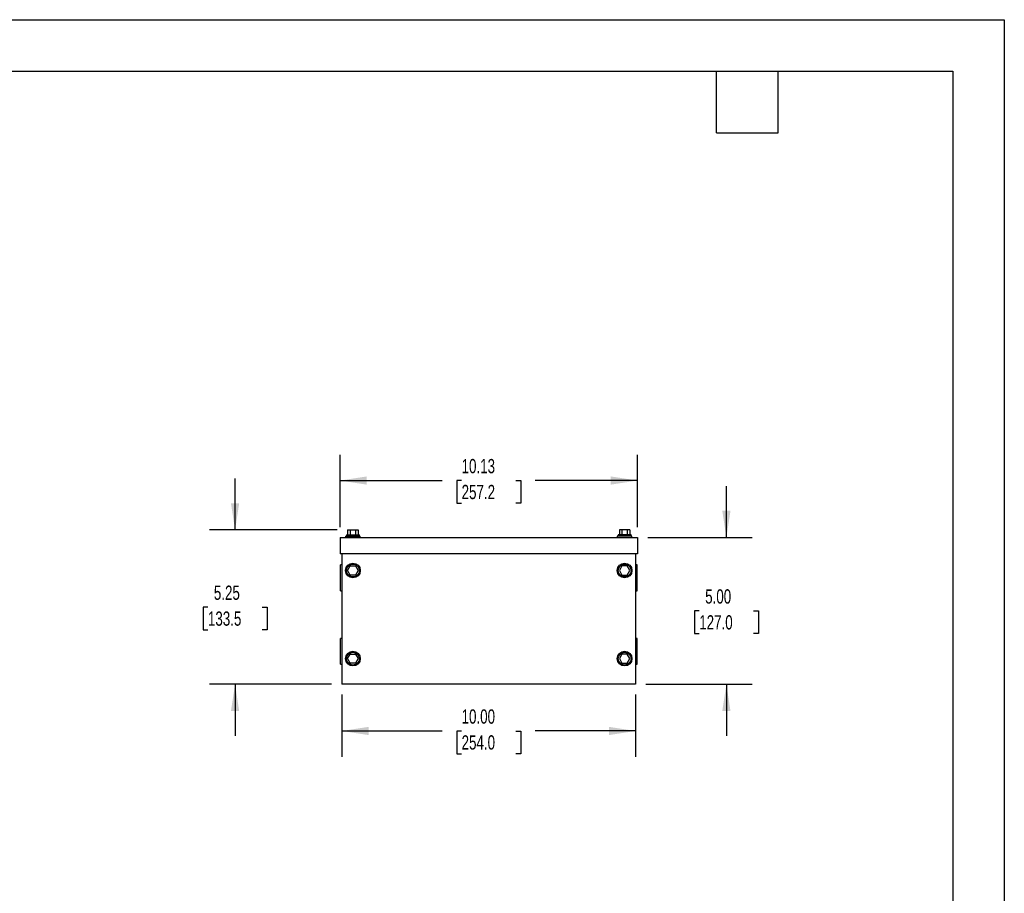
# Model space of a CAD drawing. Header units: inches. Extents: x 0 to 77, y 0 to 59.5.
# Tile 10 of 10: x 43.5 to 77, y 29.8 to 59.5. Entities that reach past the tile are written whole.
import ezdxf

# ---------------------------------------------------------------- set-up
doc = ezdxf.new("R2010")
doc.units = ezdxf.units.IN
doc.header["$LTSCALE"] = 7
doc.header["$MEASUREMENT"] = 0
doc.layers.add('DIMENSIONS', color=140, linetype='Continuous', lineweight=25)
doc.layers.add('TEXT', color=140, linetype='Continuous', lineweight=25)
doc.styles.add('SLDTEXTSTYLE0', font='TXT', dxfattribs={"width": 0.7})
doc.dimstyles.new('SLDDIMSTYLE0', dxfattribs={"dimtxt": 0.486111, "dimasz": 0.91, "dimexe": 0, "dimexo": 0.0625, "dimgap": 0.121528, "dimtad": 0, "dimtih": 1, "dimtoh": 1, "dimrnd": 1e-09, "dimzin": 4, "dimdsep": 46, "dimtxsty": 'SLDTEXTSTYLE0', "dimsah": 1, "dimcen": 0.09, "dimadec": 0, "dimazin": 1, "dimtfac": 1, "dimtofl": 0, "dimtmove": 0, "dimatfit": 3, "dimfxl": 0, "dimfrac": 2, "dimtolj": 1, "dimtzin": 12, "dimarcsym": 0})
doc.dimstyles.new('SLDDIMSTYLE1', dxfattribs={"dimtxt": 0.486111, "dimasz": 0.91, "dimexe": 0, "dimexo": 0.0625, "dimgap": 0.121528, "dimtad": 0, "dimtih": 1, "dimtoh": 1, "dimrnd": 1e-09, "dimzin": 4, "dimdsep": 46, "dimtxsty": 'SLDTEXTSTYLE0', "dimsah": 1, "dimcen": 0.09, "dimadec": 0, "dimazin": 1, "dimtfac": 1, "dimtmove": 0, "dimatfit": 0, "dimfxl": 0, "dimfrac": 2, "dimtolj": 1, "dimtzin": 12, "dimarcsym": 0})
doc.dimstyles.new('SLDDIMSTYLE2', dxfattribs={"dimtxt": 0.486111, "dimasz": 0.91, "dimexe": 0, "dimexo": 0.0625, "dimgap": 0.121528, "dimtad": 0, "dimtih": 1, "dimtoh": 1, "dimrnd": 1e-09, "dimzin": 12, "dimdsep": 46, "dimtxsty": 'SLDTEXTSTYLE0', "dimsah": 1, "dimcen": 0.09, "dimadec": 0, "dimazin": 3, "dimtfac": 1, "dimtmove": 0, "dimatfit": 0, "dimfxl": 0, "dimfrac": 2, "dimtolj": 1, "dimtzin": 12, "dimarcsym": 0})
doc.dimstyles.new('SLDDIMSTYLE4', dxfattribs={"dimtxt": 0.486111, "dimasz": 0.91, "dimexe": 0, "dimexo": 0.0625, "dimgap": 0.121528, "dimtad": 0, "dimtih": 1, "dimtoh": 1, "dimrnd": 1e-09, "dimzin": 12, "dimdsep": 46, "dimtxsty": 'SLDTEXTSTYLE0', "dimsah": 1, "dimcen": 0.09, "dimadec": 0, "dimazin": 3, "dimtfac": 1, "dimtofl": 0, "dimtmove": 0, "dimatfit": 3, "dimfxl": 0, "dimfrac": 2, "dimtolj": 1, "dimtzin": 12, "dimarcsym": 0})

# ---------------------------------------------------------------- blocks, each defined once
blk = doc.blocks.new('_D_6')
at = {"layer": 'DIMENSIONS'}
for p, q in [((54.452, 36.518), (54.452, 34.404)), ((64.452, 36.518), (64.452, 34.404)), ((54.452, 35.279), (57.869, 35.279)), ((58.527, 35.278), (58.364, 35.278)), ((58.364, 35.278), (58.364, 34.505)), ((60.377, 35.278), (60.54, 35.278)), ((60.54, 35.278), (60.54, 34.505)), ((64.452, 35.279), (61.036, 35.279)), ((58.364, 34.505), (58.527, 34.505)), ((60.54, 34.505), (60.377, 34.505))]:
    blk.add_line(p, q, dxfattribs=at)
for points in [[(54.452, 35.279), (55.362, 35.139), (55.362, 35.419)], [(64.452, 35.279), (63.542, 35.419), (63.542, 35.139)]]:
    blk.add_solid(points, dxfattribs=at)
at = {"layer": 'DIMENSIONS', "char_height": 0.4861, "attachment_point": 1, "style": 'SLDTEXTSTYLE0'}
for s, insert in [('10.00', (58.527, 36.014)), ('254.0', (58.527, 35.132))]:
    blk.add_mtext(s, dxfattribs=dict(at, insert=insert))
blk = doc.blocks.new('_D_7')
at = {"layer": 'DIMENSIONS'}
for p, q in [((50.816, 42.123), (50.816, 43.873)), ((54.297, 42.123), (49.941, 42.123)), ((49.892, 39.494), (49.728, 39.494)), ((49.728, 39.494), (49.728, 38.721)), ((51.741, 39.494), (51.904, 39.494)), ((51.904, 39.494), (51.904, 38.721)), ((49.728, 38.721), (49.892, 38.721)), ((51.904, 38.721), (51.741, 38.721)), ((54.102, 36.868), (49.941, 36.868)), ((50.816, 36.868), (50.816, 35.118))]:
    blk.add_line(p, q, dxfattribs=at)
for points in [[(50.816, 42.123), (50.956, 43.033), (50.676, 43.033)], [(50.816, 36.868), (50.676, 35.958), (50.956, 35.958)]]:
    blk.add_solid(points, dxfattribs=at)
at = {"layer": 'DIMENSIONS', "char_height": 0.4861, "attachment_point": 1, "style": 'SLDTEXTSTYLE0'}
for s, insert in [('5.25', (50.094, 40.23)), ('133.5', (49.892, 39.348))]:
    blk.add_mtext(s, dxfattribs=dict(at, insert=insert))
blk = doc.blocks.new('_D_8')
at = {"layer": 'DIMENSIONS'}
for p, q in [((54.39, 42.218), (54.39, 44.682)), ((64.515, 42.218), (64.515, 44.682)), ((54.39, 43.807), (57.869, 43.807)), ((58.527, 43.806), (58.364, 43.806)), ((58.364, 43.806), (58.364, 43.033)), ((60.377, 43.806), (60.54, 43.806)), ((60.54, 43.806), (60.54, 43.033)), ((64.515, 43.807), (61.036, 43.807)), ((58.364, 43.033), (58.527, 43.033)), ((60.54, 43.033), (60.377, 43.033))]:
    blk.add_line(p, q, dxfattribs=at)
for points in [[(54.39, 43.807), (55.3, 43.667), (55.3, 43.947)], [(64.515, 43.807), (63.605, 43.947), (63.605, 43.667)]]:
    blk.add_solid(points, dxfattribs=at)
at = {"layer": 'DIMENSIONS', "char_height": 0.4861, "attachment_point": 1, "style": 'SLDTEXTSTYLE0'}
for s, insert in [('10.13', (58.527, 44.542)), ('257.2', (58.527, 43.66))]:
    blk.add_mtext(s, dxfattribs=dict(at, insert=insert))
blk = doc.blocks.new('_D_9')
at = {"layer": 'DIMENSIONS'}
for p, q in [((67.54, 41.868), (67.54, 43.618)), ((64.865, 41.868), (68.415, 41.868)), ((66.616, 39.367), (66.452, 39.367)), ((66.452, 39.367), (66.452, 38.594)), ((68.465, 39.367), (68.628, 39.367)), ((68.628, 39.367), (68.628, 38.594)), ((66.452, 38.594), (66.616, 38.594)), ((68.628, 38.594), (68.465, 38.594)), ((64.802, 36.868), (68.415, 36.868)), ((67.54, 36.868), (67.54, 35.118))]:
    blk.add_line(p, q, dxfattribs=at)
for points in [[(67.54, 41.868), (67.68, 42.778), (67.4, 42.778)], [(67.54, 36.868), (67.4, 35.958), (67.68, 35.958)]]:
    blk.add_solid(points, dxfattribs=at)
at = {"layer": 'DIMENSIONS', "char_height": 0.4861, "attachment_point": 1, "style": 'SLDTEXTSTYLE0'}
for s, insert in [('5.00', (66.818, 40.103)), ('127.0', (66.616, 39.221))]:
    blk.add_mtext(s, dxfattribs=dict(at, insert=insert))

msp = doc.modelspace()

# ---------------------------------------------------------------- linework, layer by layer
at = {"color": 7, "linetype": 'Continuous'}
for p, q in [((0.001, 59.501), (77.001, 59.501)), ((77.001, 59.501), (77.001, 0.001))]:
    msp.add_line(p, q, dxfattribs=at)
for p, q in [((54.577, 41.918), (54.577, 41.868)), ((54.577, 41.918), (55.077, 41.918)), ((54.608, 41.955), (54.608, 41.918)), ((54.608, 41.955), (55.046, 41.955)), ((54.647, 42.123), (54.647, 41.955)), ((54.647, 42.123), (54.737, 42.123)), ((54.737, 42.123), (54.737, 41.955)), ((54.737, 42.123), (54.917, 42.123)), ((54.917, 42.123), (54.917, 41.955)), ((54.917, 42.123), (55.007, 42.123)), ((55.007, 42.123), (55.007, 41.955)), ((55.046, 41.918), (55.046, 41.955)), ((55.077, 41.868), (55.077, 41.918)), ((63.827, 41.918), (63.827, 41.868)), ((64.327, 41.918), (63.827, 41.918)), ((63.858, 41.955), (63.858, 41.918)), ((64.296, 41.955), (63.858, 41.955)), ((63.897, 42.123), (63.897, 41.955)), ((63.987, 42.123), (63.897, 42.123)), ((63.987, 42.123), (63.987, 41.955)), ((64.167, 42.123), (63.987, 42.123)), ((64.167, 42.123), (64.167, 41.955)), ((64.257, 42.123), (64.167, 42.123)), ((64.257, 42.123), (64.257, 41.955)), ((64.296, 41.918), (64.296, 41.955)), ((64.327, 41.868), (64.327, 41.918)), ((54.39, 41.868), (54.39, 41.306)), ((54.39, 41.868), (64.515, 41.868)), ((64.515, 41.868), (64.515, 41.306)), ((64.515, 41.306), (54.39, 41.306)), ((54.452, 41.306), (54.452, 36.868)), ((64.452, 41.306), (64.452, 36.868)), ((54.452, 40.931), (54.402, 40.931)), ((54.402, 40.493), (54.402, 40.931)), ((54.647, 40.743), (54.737, 40.899)), ((54.737, 40.899), (54.917, 40.899)), ((54.917, 40.899), (55.007, 40.743)), ((63.987, 40.899), (63.897, 40.743)), ((64.167, 40.899), (63.987, 40.899)), ((64.257, 40.743), (64.167, 40.899)), ((64.502, 40.931), (64.452, 40.931)), ((64.502, 40.493), (64.502, 40.931)), ((54.737, 40.587), (54.647, 40.743)), ((54.917, 40.587), (54.737, 40.587)), ((55.007, 40.743), (54.917, 40.587)), ((63.897, 40.743), (63.987, 40.587)), ((63.987, 40.587), (64.167, 40.587)), ((64.167, 40.587), (64.257, 40.743)), ((54.402, 40.056), (54.402, 40.493)), ((64.502, 40.056), (64.502, 40.493)), ((54.402, 40.056), (54.452, 40.056)), ((64.452, 40.056), (64.502, 40.056)), ((54.452, 38.431), (54.402, 38.431)), ((54.402, 37.993), (54.402, 38.431)), ((64.502, 38.431), (64.452, 38.431)), ((64.502, 37.993), (64.502, 38.431)), ((54.402, 37.556), (54.402, 37.993)), ((54.647, 37.743), (54.737, 37.899)), ((54.737, 37.899), (54.917, 37.899)), ((54.917, 37.899), (55.007, 37.743)), ((63.987, 37.899), (63.897, 37.743)), ((64.167, 37.899), (63.987, 37.899)), ((64.257, 37.743), (64.167, 37.899)), ((64.502, 37.556), (64.502, 37.993)), ((54.402, 37.556), (54.452, 37.556)), ((54.737, 37.587), (54.647, 37.743)), ((54.917, 37.587), (54.737, 37.587)), ((55.007, 37.743), (54.917, 37.587)), ((63.897, 37.743), (63.987, 37.587)), ((63.987, 37.587), (64.167, 37.587)), ((64.167, 37.587), (64.257, 37.743)), ((64.452, 37.556), (64.502, 37.556)), ((64.452, 36.868), (54.452, 36.868))]:
    msp.add_line(p, q)
for centre, radius in [((54.827, 40.743), 0.25), ((54.827, 40.743), 0.219), ((64.077, 40.743), 0.25), ((64.077, 40.743), 0.219), ((54.827, 37.743), 0.25), ((54.827, 37.743), 0.219), ((64.077, 37.743), 0.25), ((64.077, 37.743), 0.219)]:
    msp.add_circle(centre, radius)
at = {"layer": 'TEXT'}
for p, q in [((1.75, 57.75), (75.25, 57.75)), ((67.2, 55.65), (67.2, 57.75)), ((69.3, 55.65), (69.3, 57.75)), ((75.25, 57.75), (75.25, 1.75)), ((67.2, 55.65), (69.3, 55.65))]:
    msp.add_line(p, q, dxfattribs=at)

# ---------------------------------------------------------------- dimensions: what is measured, and where the dimension line sits
at = {"layer": 'DIMENSIONS'}
for base, p1, p2, dimstyle, picture, middle in [((64.514554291, 43.807086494), (54.389554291, 41.868131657), (64.514554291, 41.868131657), 'SLDDIMSTYLE4', '_D_8', (59.452054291, 43.807086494)), ((54.452, 35.279), (64.452, 36.868), (54.452, 36.868), 'SLDDIMSTYLE0', '_D_6', (59.452, 35.279))]:
    dim = msp.add_linear_dim(base=base, p1=p1, p2=p2, dimstyle=dimstyle, dxfattribs=at)
    dim.commit()
    dim.dimension.update_dxf_attribs({"geometry": picture, "text_midpoint": middle, "dimtype": 160})
for base, p1, p2, dimstyle, picture, middle in [((50.8162, 36.8681), (54.6466, 42.1226), (54.4521, 36.8681), 'SLDDIMSTYLE2', '_D_7', (50.8162, 39.4954)), ((67.54, 36.868), (64.515, 41.868), (64.452, 36.868), 'SLDDIMSTYLE1', '_D_9', (67.54, 39.368))]:
    dim = msp.add_linear_dim(base=base, p1=p1, p2=p2, angle=90, dimstyle=dimstyle, dxfattribs=at)
    dim.commit()
    dim.dimension.update_dxf_attribs({"geometry": picture, "text_midpoint": middle, "dimtype": 160})

doc.saveas('drawing.dxf')
